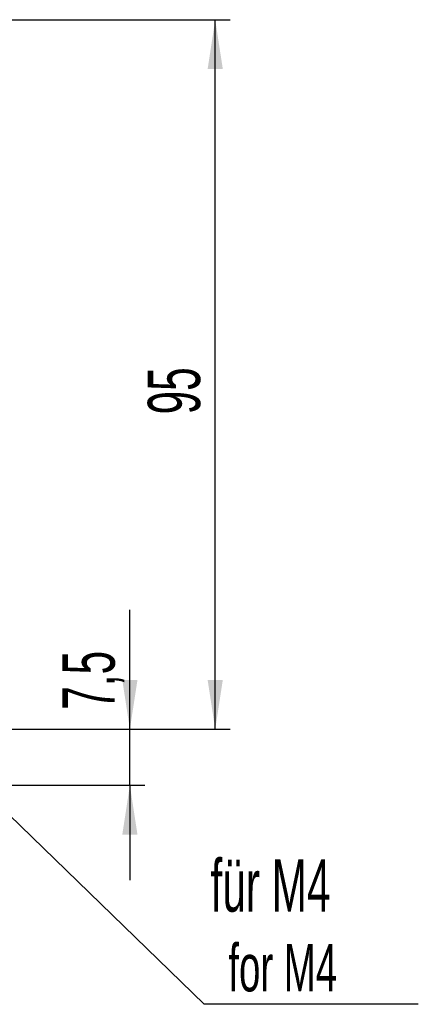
# Model space of a CAD drawing. Header units: millimetres. Extents: x 5 to 418, y 2 to 292.
# Tile 7 of 41: x 129 to 156, y 71 to 137. Entities that reach past the tile are written whole.
import ezdxf

# ---------------------------------------------------------------- set-up
doc = ezdxf.new("R2010")
doc.units = ezdxf.units.MM
doc.layers.add('SLD-0', color=7, linetype='Continuous')
doc.styles.add('SLDTEXTSTYLE0', font='TXT', dxfattribs={"width": 0.605})
doc.dimstyles.new('SLDDIMSTYLE0', dxfattribs={"dimtxt": 3.5, "dimasz": 3.302, "dimexe": 0, "dimexo": 0.0625, "dimgap": 0.875, "dimtad": 1, "dimlfac": 2, "dimrnd": 1e-09, "dimzin": 12, "dimdsep": 46, "dimtxsty": 'SLDTEXTSTYLE0', "dimsah": 1, "dimcen": 0.09, "dimadec": 0, "dimazin": 3, "dimtfac": 1, "dimtofl": 0, "dimtmove": 0, "dimatfit": 3, "dimfxl": 1, "dimfrac": 2, "dimtolj": 1, "dimtzin": 12, "dimarcsym": 0})
doc.dimstyles.new('SLDDIMSTYLE1', dxfattribs={"dimtxt": 0.18, "dimasz": 3.302, "dimexe": 0, "dimexo": 0.0625, "dimgap": 0, "dimtad": 0, "dimtih": 1, "dimtoh": 1, "dimdec": 0, "dimrnd": 1e-09, "dimzin": 0, "dimdsep": 46, "dimtxsty": 'Standard', "dimsah": 1, "dimcen": 0.09, "dimadec": 0, "dimazin": 0, "dimtfac": 3.302, "dimtdec": 0, "dimtofl": 0, "dimtmove": 0, "dimatfit": 3, "dimfxl": 1, "dimfrac": 2, "dimtolj": 1, "dimtzin": 0, "dimarcsym": 0})
doc.dimstyles.new('SLDDIMSTYLE2', dxfattribs={"dimtxt": 3.5, "dimasz": 3.302, "dimexe": 0, "dimexo": 0.0625, "dimgap": 0.875, "dimtad": 1, "dimlfac": 2, "dimrnd": 1e-09, "dimzin": 12, "dimdsep": 46, "dimtxsty": 'SLDTEXTSTYLE0', "dimsah": 1, "dimcen": 0.09, "dimadec": 0, "dimazin": 3, "dimtfac": 1, "dimtmove": 0, "dimatfit": 0, "dimfxl": 1, "dimfrac": 2, "dimtolj": 1, "dimtzin": 12, "dimarcsym": 0})

# ---------------------------------------------------------------- blocks, each defined once
blk = doc.blocks.new('_D_4')
at = {"layer": 'SLD-0', "color": 7}
for p, q in [((126.212, 137.397), (143.371, 137.397)), ((142.371, 89.897), (142.371, 137.397)), ((126.212, 89.897), (143.371, 89.897))]:
    blk.add_line(p, q, dxfattribs=at)
for points in [[(142.371, 137.397), (141.863, 134.095), (142.879, 134.095)], [(142.371, 89.897), (142.879, 93.199), (141.863, 93.199)]]:
    blk.add_solid(points, dxfattribs=at)
at = {"layer": 'SLD-0', "color": 7, "insert": (137.86, 110.973), "char_height": 3.5, "attachment_point": 1, "rotation": 90, "style": 'SLDTEXTSTYLE0'}
blk.add_mtext('95', dxfattribs=at)
blk = doc.blocks.new('_D_5')
at = {"layer": 'SLD-0', "color": 7}
for p, q in [((136.66, 89.897), (136.66, 97.89)), ((126.212, 89.897), (137.66, 89.897)), ((136.66, 86.147), (136.66, 89.897)), ((128.512, 86.147), (137.66, 86.147)), ((136.66, 86.147), (136.66, 79.797))]:
    blk.add_line(p, q, dxfattribs=at)
for points in [[(136.66, 89.897), (137.168, 93.199), (136.152, 93.199)], [(136.66, 86.147), (136.152, 82.845), (137.168, 82.845)]]:
    blk.add_solid(points, dxfattribs=at)
at = {"layer": 'SLD-0', "color": 7, "insert": (132.148, 91.206), "char_height": 3.5, "attachment_point": 1, "rotation": 90, "style": 'SLDTEXTSTYLE0'}
blk.add_mtext('7,5', dxfattribs=at)
blk = doc.blocks.new('SW_NOTE_0_2')
at = {"layer": 'SLD-0', "color": 0}
blk.add_line((14.321, 0), (0, 0), dxfattribs=at)
at = {"layer": 'SLD-0', "color": 0, "attachment_point": 1, "style": 'SLDTEXTSTYLE0'}
for s, insert, char_height in [('für M4', (0.419, 9.704), 3.5), ('for M4', (1.61, 4.039), 3.175)]:
    blk.add_mtext(s, dxfattribs=dict(at, insert=insert, char_height=char_height))

msp = doc.modelspace()

# ---------------------------------------------------------------- block references
at = {"layer": 'SLD-0'}
msp.add_blockref('SW_NOTE_0_2', (141.64, 71.4832), dxfattribs=at)

# ---------------------------------------------------------------- dimensions: what is measured, and where the dimension line sits
at = {"layer": 'SLD-0', "color": 7}
for base, p1, p2, dimstyle, picture, middle in [((142.3715, 137.3968), (126.212, 89.8968), (126.212, 137.3968), 'SLDDIMSTYLE0', '_D_4', (142.3715, 113.6468)), ((136.6601, 89.8968), (128.512, 86.1468), (126.212, 89.8968), 'SLDDIMSTYLE2', '_D_5', (136.6601, 94.5476))]:
    dim = msp.add_linear_dim(base=base, p1=p1, p2=p2, angle=90, dimstyle=dimstyle, dxfattribs=at)
    dim.commit()
    dim.dimension.update_dxf_attribs({"geometry": picture, "text_midpoint": middle, "dimtype": 160})

# ---------------------------------------------------------------- leaders
at = {"layer": 'SLD-0'}
msp.add_leader([(124.3636, 88.2513), (141.64, 71.4832)], dimstyle='SLDDIMSTYLE1', dxfattribs=at)

doc.saveas('drawing.dxf')
